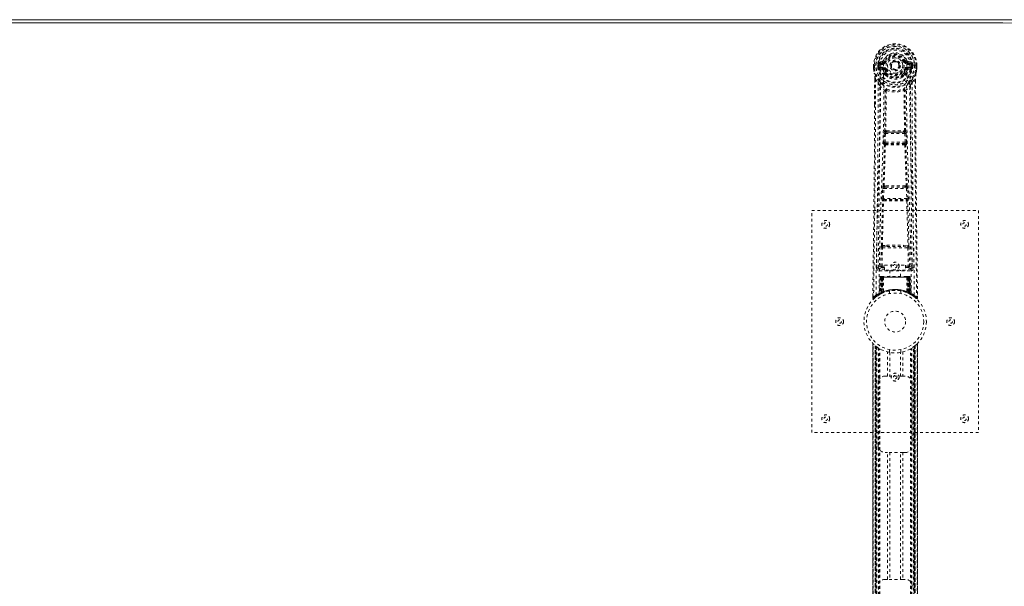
# Model space of a CAD drawing. Header units: inches. Extents: x 18.3 to 113.8, y 45.7 to 81.4.
# Tile 4 of 4: x 60.5 to 96, y 61 to 81.4. Entities that reach past the tile are written whole.
import ezdxf

# ---------------------------------------------------------------- set-up
doc = ezdxf.new("R2010")
doc.units = ezdxf.units.IN
doc.header["$MEASUREMENT"] = 0
doc.linetypes.add('SLD-Dashed', pattern=[0.075, 0.05, -0.025])
doc.linetypes.add('SLD-Solid', pattern=[0])

msp = doc.modelspace()

# ---------------------------------------------------------------- linework, layer by layer
at = {"color": 7, "linetype": 'SLD-Solid', "lineweight": 15}
for p, q in [((36.196, 81.42), (95.946, 81.42)), ((95.946, 81.302), (36.196, 81.302)), ((36.196, 81.302), (95.946, 81.302))]:
    msp.add_line(p, q, dxfattribs=at)
at = {"color": 7, "linetype": 'SLD-Dashed', "lineweight": 0}
for p, q in [((91.614, 79.92), (91.495, 79.896)), ((91.525, 79.86), (91.642, 79.88)), ((91.525, 79.86), (91.525, 79.83)), ((91.642, 79.86), (91.525, 79.86)), ((91.642, 79.83), (91.525, 79.83)), ((91.642, 79.88), (91.642, 79.86)), ((91.642, 79.83), (91.642, 79.86)), ((91.702, 79.924), (91.647, 79.947)), ((91.647, 79.813), (91.647, 79.816)), ((91.702, 79.924), (91.724, 79.914)), ((92.417, 79.914), (92.439, 79.924)), ((92.439, 79.924), (92.443, 79.916)), ((92.494, 79.816), (92.494, 79.813)), ((92.499, 79.88), (92.616, 79.86)), ((92.499, 79.88), (92.499, 79.86)), ((92.616, 79.86), (92.499, 79.86)), ((92.499, 79.83), (92.499, 79.86)), ((92.616, 79.83), (92.499, 79.83)), ((92.646, 79.896), (92.527, 79.92)), ((92.616, 79.83), (92.616, 79.86)), ((91.291, 79.779), (91.291, 79.662)), ((91.295, 79.779), (91.291, 79.779)), ((91.291, 79.662), (91.291, 79.658)), ((91.292, 79.779), (91.292, 79.662)), ((91.348, 79.778), (91.295, 79.779)), ((91.321, 79.776), (91.321, 79.662)), ((91.371, 79.778), (91.348, 79.778)), ((91.529, 79.778), (91.371, 79.778)), ((91.442, 79.705), (91.442, 79.776)), ((91.442, 79.705), (91.472, 79.706)), ((91.442, 79.705), (91.442, 79.705)), ((91.477, 79.776), (91.472, 79.776)), ((91.472, 79.776), (91.472, 79.706)), ((91.472, 79.706), (91.477, 79.687)), ((91.477, 79.697), (91.477, 79.776)), ((91.477, 79.687), (91.477, 79.697)), ((91.484, 79.66), (91.487, 79.656)), ((91.487, 79.656), (91.488, 79.655)), ((91.487, 79.656), (91.488, 79.656)), ((91.498, 79.645), (91.488, 79.656)), ((91.498, 79.645), (91.612, 79.624)), ((91.512, 79.708), (91.512, 79.678)), ((91.512, 79.708), (91.642, 79.708)), ((91.642, 79.653), (91.512, 79.678)), ((91.512, 79.678), (91.642, 79.678)), ((91.642, 79.708), (91.642, 79.678)), ((91.642, 79.653), (91.642, 79.678)), ((91.724, 79.623), (91.697, 79.612)), ((91.702, 79.463), (91.702, 79.481)), ((91.726, 79.487), (91.726, 79.468)), ((92.415, 79.468), (92.416, 79.487)), ((92.444, 79.612), (92.417, 79.623)), ((92.439, 79.463), (92.439, 79.481)), ((92.499, 79.708), (92.499, 79.678)), ((92.499, 79.708), (92.629, 79.708)), ((92.629, 79.678), (92.499, 79.653)), ((92.499, 79.653), (92.499, 79.678)), ((92.499, 79.678), (92.629, 79.678)), ((92.529, 79.624), (92.643, 79.645)), ((92.77, 79.778), (92.612, 79.778)), ((92.629, 79.678), (92.629, 79.708)), ((92.654, 79.656), (92.643, 79.645)), ((92.643, 79.645), (92.643, 79.645)), ((92.643, 79.645), (92.643, 79.645)), ((92.654, 79.656), (92.658, 79.66)), ((92.664, 79.776), (92.669, 79.776)), ((92.664, 79.697), (92.664, 79.776)), ((92.669, 79.706), (92.664, 79.687)), ((92.664, 79.687), (92.664, 79.697)), ((92.669, 79.706), (92.669, 79.776)), ((92.699, 79.776), (92.699, 79.705)), ((92.699, 79.776), (92.699, 79.776)), ((92.699, 79.705), (92.699, 79.705)), ((92.793, 79.778), (92.77, 79.778)), ((92.846, 79.779), (92.793, 79.778)), ((92.821, 79.662), (92.821, 79.776)), ((92.85, 79.779), (92.846, 79.779)), ((92.849, 79.662), (92.849, 79.779)), ((92.85, 79.779), (92.85, 79.662)), ((92.85, 79.658), (92.85, 79.662)), ((91.333, 79.278), (91.33, 78.353)), ((91.334, 78.353), (91.334, 79.277)), ((91.363, 79.276), (91.459, 79.161)), ((91.722, 79.417), (91.71, 79.434)), ((92.431, 79.434), (92.42, 79.417)), ((92.682, 79.161), (92.778, 79.276)), ((92.807, 79.223), (92.807, 79.277)), ((92.808, 79.278), (92.808, 79.224)), ((91.743, 78.858), (91.743, 78.858)), ((92.398, 78.858), (92.398, 78.858)), ((91.66, 77.005), (91.677, 77.322)), ((91.705, 77.003), (91.721, 77.32)), ((91.721, 77.32), (92.42, 77.32)), ((91.771, 77.419), (91.731, 77.418)), ((91.74, 77.365), (91.779, 77.365)), ((92.362, 77.365), (91.779, 77.365)), ((92.362, 77.365), (92.401, 77.365)), ((92.41, 77.418), (92.37, 77.419)), ((92.42, 77.32), (92.436, 77.003)), ((92.481, 77.005), (92.464, 77.322)), ((92.436, 77.003), (91.705, 77.003)), ((91.684, 76.911), (91.67, 76.915)), ((91.728, 76.953), (91.714, 76.958)), ((91.714, 76.958), (92.427, 76.958)), ((92.427, 76.958), (92.413, 76.953)), ((92.457, 76.911), (92.472, 76.915)), ((91.605, 74.987), (91.622, 75.34)), ((91.65, 74.985), (91.667, 75.338)), ((91.667, 75.338), (92.474, 75.338)), ((91.705, 75.434), (91.672, 75.434)), ((91.714, 75.383), (91.682, 75.382)), ((92.427, 75.383), (91.714, 75.383)), ((92.427, 75.383), (92.459, 75.382)), ((92.469, 75.433), (92.436, 75.434)), ((92.474, 75.338), (92.491, 74.985)), ((92.536, 74.987), (92.519, 75.34)), ((91.612, 74.897), (91.62, 74.894)), ((92.491, 74.985), (91.65, 74.985)), ((91.664, 74.937), (91.656, 74.94)), ((91.656, 74.94), (92.485, 74.94)), ((92.485, 74.94), (92.477, 74.937)), ((92.521, 74.894), (92.529, 74.897)), ((89.071, 66.545), (89.071, 74.545)), ((89.071, 74.545), (95.071, 74.545)), ((95.071, 74.545), (95.071, 66.545)), ((91.552, 72.542), (91.567, 73.204)), ((91.597, 72.541), (91.612, 73.202)), ((91.609, 73.288), (91.766, 73.294)), ((91.612, 73.202), (92.529, 73.202)), ((91.62, 73.243), (91.773, 73.245)), ((91.773, 73.245), (92.368, 73.245)), ((92.368, 73.245), (92.521, 73.243)), ((92.375, 73.294), (92.532, 73.288)), ((92.529, 73.202), (92.545, 72.541)), ((92.589, 72.542), (92.574, 73.204)), ((91.462, 72.775), (91.458, 72.488)), ((92.683, 72.488), (92.679, 72.775)), ((91.458, 72.485), (91.459, 72.477)), ((91.503, 72.439), (91.503, 72.379)), ((91.691, 72.439), (91.503, 72.439)), ((91.503, 72.379), (92.638, 72.379)), ((91.597, 72.496), (91.597, 72.541)), ((91.597, 72.541), (91.691, 72.541)), ((91.597, 72.496), (91.691, 72.496)), ((91.691, 72.572), (92.441, 72.572)), ((91.691, 72.392), (91.691, 72.572)), ((92.441, 72.392), (91.691, 72.392)), ((91.876, 72.392), (91.876, 72.17)), ((92.266, 72.17), (92.266, 72.392)), ((92.441, 72.572), (92.441, 72.392)), ((92.441, 72.541), (92.545, 72.541)), ((92.441, 72.496), (92.545, 72.496)), ((92.638, 72.439), (92.441, 72.439)), ((92.545, 72.496), (92.545, 72.541)), ((92.638, 72.379), (92.638, 72.439)), ((92.682, 72.477), (92.683, 72.485)), ((91.525, 72.141), (91.504, 71.536)), ((91.538, 72.141), (91.517, 71.544)), ((91.538, 72.141), (91.525, 72.141)), ((91.559, 72.145), (91.536, 71.551)), ((91.556, 72.141), (91.536, 71.554)), ((91.624, 72.141), (91.556, 72.141)), ((91.564, 72.141), (91.563, 71.584)), ((91.572, 72.17), (91.564, 72.17)), ((91.571, 72.141), (91.564, 72.141)), ((91.578, 72.17), (91.568, 72.17)), ((91.571, 72.141), (92.57, 72.141)), ((91.571, 71.588), (91.571, 72.141)), ((91.577, 71.591), (91.577, 72.141)), ((91.577, 72.141), (91.584, 72.141)), ((91.584, 72.17), (91.578, 72.17)), ((91.584, 72.141), (91.584, 71.594)), ((92.557, 72.141), (91.584, 72.141)), ((91.64, 72.17), (91.586, 72.17)), ((91.596, 72.141), (91.595, 71.599)), ((91.602, 72.17), (91.596, 72.17)), ((91.602, 72.141), (91.596, 72.141)), ((91.602, 72.17), (91.64, 72.17)), ((91.602, 72.141), (92.539, 72.141)), ((91.602, 71.602), (91.602, 72.141)), ((91.604, 71.59), (91.624, 72.141)), ((91.624, 72.141), (91.605, 71.59)), ((91.655, 72.141), (91.624, 72.141)), ((91.624, 72.141), (91.624, 72.141)), ((91.655, 72.141), (91.65, 71.619)), ((91.662, 72.17), (91.654, 72.17)), ((92.487, 72.141), (91.655, 72.141)), ((92.479, 72.17), (91.662, 72.17)), ((92.487, 72.17), (92.479, 72.17)), ((92.487, 72.141), (92.491, 71.619)), ((92.517, 72.141), (92.487, 72.141)), ((92.555, 72.17), (92.501, 72.17)), ((92.501, 72.17), (92.539, 72.17)), ((92.536, 71.59), (92.517, 72.141)), ((92.517, 72.141), (92.518, 72.141)), ((92.518, 72.141), (92.537, 71.59)), ((92.585, 72.141), (92.518, 72.141)), ((92.545, 72.17), (92.539, 72.17)), ((92.545, 72.141), (92.539, 72.141)), ((92.539, 72.141), (92.539, 71.602)), ((92.546, 71.599), (92.545, 72.141)), ((92.563, 72.17), (92.557, 72.17)), ((92.557, 71.594), (92.557, 72.141)), ((92.557, 72.141), (92.564, 72.141)), ((92.573, 72.17), (92.563, 72.17)), ((92.564, 72.141), (92.564, 71.591)), ((92.577, 72.17), (92.57, 72.17)), ((92.577, 72.141), (92.57, 72.141)), ((92.57, 72.141), (92.57, 71.588)), ((92.578, 71.584), (92.577, 72.141)), ((92.605, 71.551), (92.582, 72.145)), ((92.585, 72.141), (92.605, 71.554)), ((92.603, 72.141), (92.624, 71.544)), ((92.616, 72.141), (92.603, 72.141)), ((92.616, 72.141), (92.638, 71.536)), ((91.871, 71.652), (91.871, 71.556)), ((92.271, 71.556), (92.271, 71.652)), ((91.265, 71.471), (91.264, 71.404)), ((91.265, 71.471), (91.264, 71.404)), ((91.264, 71.404), (91.294, 71.403)), ((91.266, 71.467), (91.266, 71.404)), ((91.313, 71.382), (91.355, 71.416)), ((91.489, 71.511), (91.502, 71.519)), ((91.504, 71.536), (91.517, 71.544)), ((91.521, 71.529), (91.587, 71.564)), ((91.536, 71.554), (91.604, 71.59)), ((91.563, 71.584), (91.571, 71.588)), ((91.576, 71.558), (91.563, 71.584)), ((91.576, 71.558), (91.567, 71.554)), ((91.583, 71.562), (91.571, 71.588)), ((91.583, 71.562), (91.576, 71.558)), ((91.584, 71.594), (91.577, 71.591)), ((91.589, 71.564), (91.577, 71.591)), ((91.581, 71.56), (91.589, 71.564)), ((91.596, 71.568), (91.584, 71.594)), ((91.587, 71.564), (91.588, 71.564)), ((91.588, 71.564), (91.596, 71.567)), ((91.595, 71.599), (91.602, 71.602)), ((91.607, 71.573), (91.595, 71.599)), ((91.614, 71.576), (91.602, 71.602)), ((91.605, 71.59), (91.604, 71.59)), ((91.614, 71.576), (91.607, 71.573)), ((92.539, 71.602), (92.528, 71.576)), ((92.534, 71.573), (92.528, 71.576)), ((92.546, 71.599), (92.534, 71.573)), ((92.537, 71.59), (92.536, 71.59)), ((92.537, 71.59), (92.605, 71.554)), ((92.539, 71.602), (92.546, 71.599)), ((92.557, 71.594), (92.545, 71.568)), ((92.564, 71.591), (92.552, 71.564)), ((92.553, 71.564), (92.554, 71.564)), ((92.554, 71.564), (92.569, 71.556)), ((92.564, 71.591), (92.557, 71.594)), ((92.57, 71.588), (92.558, 71.562)), ((92.565, 71.558), (92.558, 71.562)), ((92.578, 71.584), (92.565, 71.558)), ((92.592, 71.545), (92.565, 71.558)), ((92.57, 71.588), (92.578, 71.584)), ((92.586, 71.547), (92.621, 71.529)), ((92.624, 71.544), (92.638, 71.536)), ((92.633, 71.523), (92.646, 71.515)), ((92.639, 71.519), (92.652, 71.511)), ((92.786, 71.416), (92.828, 71.382)), ((92.847, 71.403), (92.827, 71.381)), ((92.877, 71.404), (92.876, 71.471)), ((91.265, 69.758), (91.265, 57.331)), ((91.266, 69.76), (91.266, 57.33)), ((91.266, 57.331), (91.266, 69.759)), ((91.278, 57.343), (91.278, 69.747)), ((91.356, 57.413), (91.356, 69.676)), ((91.356, 69.676), (91.356, 57.413)), ((91.36, 69.673), (91.36, 57.417)), ((91.364, 57.421), (91.364, 69.669)), ((91.364, 69.669), (91.364, 57.421)), ((91.37, 69.665), (91.37, 57.425)), ((91.379, 57.432), (91.379, 69.657)), ((91.38, 57.433), (91.38, 69.657)), ((91.382, 69.655), (91.382, 57.435)), ((91.384, 69.654), (91.384, 57.436)), ((91.415, 69.631), (91.415, 57.459)), ((91.472, 57.498), (91.472, 69.592)), ((91.498, 57.513), (91.498, 69.577)), ((91.515, 57.523), (91.515, 69.566)), ((91.871, 69.534), (91.871, 69.437)), ((92.271, 69.437), (92.271, 69.534)), ((92.626, 57.523), (92.626, 69.566)), ((92.644, 57.513), (92.644, 69.577)), ((92.669, 57.498), (92.669, 69.592)), ((92.735, 57.453), (92.735, 69.637)), ((92.757, 57.436), (92.757, 69.654)), ((92.759, 57.435), (92.759, 69.655)), ((92.761, 69.657), (92.761, 57.433)), ((92.765, 69.66), (92.765, 57.43)), ((92.777, 69.669), (92.777, 57.421)), ((92.777, 57.421), (92.777, 69.669)), ((92.78, 57.418), (92.78, 69.671)), ((92.781, 57.417), (92.781, 69.673)), ((92.786, 69.676), (92.786, 57.413)), ((92.786, 57.413), (92.786, 69.676)), ((92.864, 69.747), (92.864, 57.343)), ((92.876, 57.329), (92.876, 69.76)), ((92.876, 69.759), (92.876, 57.331)), ((92.876, 57.331), (92.876, 69.758)), ((91.789, 68.58), (91.789, 69.456)), ((91.873, 69.437), (91.873, 68.58)), ((92.268, 68.58), (92.268, 69.437)), ((92.352, 69.456), (92.352, 68.58)), ((91.706, 68.58), (91.789, 68.58)), ((92.352, 68.58), (91.789, 68.58)), ((92.352, 68.58), (92.436, 68.58)), ((91.456, 66.08), (91.456, 68.33)), ((92.686, 68.33), (92.686, 66.08)), ((95.071, 66.545), (89.071, 66.545)), ((91.789, 65.83), (91.706, 65.83)), ((91.789, 61.26), (91.789, 65.83)), ((92.352, 65.83), (91.789, 65.83)), ((91.873, 65.83), (91.873, 61.26)), ((92.268, 61.26), (92.268, 65.83)), ((92.352, 65.83), (92.352, 61.26)), ((92.436, 65.83), (92.352, 65.83)), ((91.706, 61.26), (91.789, 61.26)), ((92.352, 61.26), (91.789, 61.26)), ((92.352, 61.26), (92.436, 61.26))]:
    msp.add_line(p, q, dxfattribs=at)
at = {"color": 7, "linetype": 'SLD-Dashed', "lineweight": 0, "flags": 128}
for points in [[(91.647, 79.816), (91.653, 79.892), (91.676, 79.967), (91.715, 80.035), (91.769, 80.095), (91.834, 80.144), (91.908, 80.18), (91.988, 80.202), (92.071, 80.209), (92.153, 80.202), (92.233, 80.18), (92.307, 80.144), (92.372, 80.095), (92.426, 80.035), (92.465, 79.967), (92.488, 79.892), (92.494, 79.816)], [(91.525, 79.83), (91.502, 79.834), (91.482, 79.847)], [(91.492, 71.553), (91.501, 72.598), (91.522, 73.64), (91.554, 74.68), (91.591, 75.715), (91.627, 76.747), (91.654, 77.773), (91.662, 78.795), (91.647, 79.813)], [(91.642, 79.88), (91.679, 79.895), (91.692, 79.908)], [(91.692, 79.908), (91.698, 79.916), (91.702, 79.924)], [(91.752, 79.903), (91.746, 79.905), (91.741, 79.907), (91.736, 79.909), (91.732, 79.911), (91.729, 79.912), (91.726, 79.913), (91.725, 79.914), (91.724, 79.914)], [(92.39, 79.903), (92.395, 79.905), (92.4, 79.907), (92.405, 79.909), (92.409, 79.911), (92.412, 79.912), (92.415, 79.913), (92.417, 79.914), (92.417, 79.914)], [(92.649, 71.553), (92.641, 72.598), (92.619, 73.641), (92.588, 74.68), (92.55, 75.716), (92.514, 76.747), (92.488, 77.774), (92.48, 78.796), (92.494, 79.813)], [(92.659, 79.847), (92.639, 79.834), (92.616, 79.83)], [(91.291, 79.779), (91.291, 79.778), (91.292, 79.778), (91.292, 79.778)], [(91.291, 79.662), (91.304, 79.565), (91.32, 79.489)], [(91.291, 79.658), (91.292, 79.658), (91.294, 79.658), (91.297, 79.659), (91.301, 79.659), (91.305, 79.66), (91.31, 79.661), (91.315, 79.661), (91.321, 79.662)], [(91.292, 79.662), (91.292, 79.662), (91.291, 79.662), (91.291, 79.662)], [(91.291, 79.658), (91.303, 79.568), (91.322, 79.478)], [(91.321, 79.662), (91.314, 79.662), (91.308, 79.662), (91.303, 79.662), (91.298, 79.662), (91.294, 79.662), (91.292, 79.662)], [(91.32, 79.489), (91.32, 79.483), (91.322, 79.478)], [(91.501, 79.2), (91.401, 79.324), (91.322, 79.478)], [(91.383, 71.497), (91.39, 72.544), (91.41, 73.589), (91.439, 74.631), (91.474, 75.669), (91.508, 76.703), (91.534, 77.733), (91.542, 78.758), (91.53, 79.778)], [(91.472, 79.706), (91.472, 79.706), (91.472, 79.706)], [(91.477, 79.697), (91.494, 79.705), (91.512, 79.708)], [(91.64, 79.601), (91.626, 79.618), (91.612, 79.624)], [(91.702, 79.481), (91.67, 79.534), (91.64, 79.601)], [(91.697, 79.612), (91.724, 79.549), (91.754, 79.499)], [(91.752, 79.635), (91.746, 79.633), (91.741, 79.631), (91.736, 79.629), (91.732, 79.627), (91.729, 79.625), (91.726, 79.624), (91.725, 79.624), (91.724, 79.623)], [(92.387, 79.499), (92.417, 79.549), (92.444, 79.612)], [(92.39, 79.635), (92.395, 79.633), (92.4, 79.631), (92.405, 79.629), (92.409, 79.627), (92.412, 79.625), (92.415, 79.624), (92.417, 79.624), (92.417, 79.623)], [(92.439, 79.481), (92.472, 79.534), (92.501, 79.601)], [(92.501, 79.601), (92.515, 79.618), (92.529, 79.624)], [(92.758, 71.497), (92.751, 72.544), (92.732, 73.589), (92.702, 74.631), (92.667, 75.669), (92.633, 76.703), (92.608, 77.733), (92.599, 78.758), (92.612, 79.778)], [(92.629, 79.708), (92.648, 79.705), (92.664, 79.697)], [(92.64, 79.2), (92.741, 79.324), (92.82, 79.478)], [(92.669, 79.776), (92.673, 79.776), (92.68, 79.776), (92.689, 79.776), (92.699, 79.776)], [(92.699, 79.705), (92.689, 79.705), (92.68, 79.706), (92.673, 79.706), (92.669, 79.706)], [(92.669, 79.706), (92.669, 79.706), (92.669, 79.706)], [(92.82, 79.478), (92.837, 79.558), (92.85, 79.658)], [(92.82, 79.478), (92.821, 79.483), (92.821, 79.489)], [(92.85, 79.662), (92.837, 79.565), (92.821, 79.489)], [(92.85, 79.658), (92.849, 79.658), (92.847, 79.658), (92.844, 79.659), (92.841, 79.659), (92.836, 79.66), (92.831, 79.661), (92.826, 79.661), (92.821, 79.662)], [(92.849, 79.662), (92.847, 79.662), (92.843, 79.662), (92.839, 79.662), (92.833, 79.662), (92.827, 79.662), (92.821, 79.662)], [(92.849, 79.778), (92.849, 79.778), (92.85, 79.778), (92.85, 79.779)], [(92.85, 79.662), (92.851, 79.662), (92.849, 79.662), (92.849, 79.662)], [(91.363, 79.276), (91.361, 77.81), (91.352, 76.338), (91.338, 74.891), (91.335, 74.67), (91.333, 74.44), (91.33, 74.237), (91.328, 74.038), (91.325, 73.823), (91.323, 73.673), (91.321, 73.516), (91.319, 73.359), (91.318, 73.242), (91.316, 73.102), (91.314, 72.94), (91.309, 72.608), (91.307, 72.403), (91.304, 72.149), (91.3, 71.887), (91.297, 71.639), (91.294, 71.403)], [(91.333, 79.278), (91.333, 79.277), (91.334, 79.277), (91.336, 79.277), (91.34, 79.276), (91.345, 79.276), (91.351, 79.276), (91.357, 79.276), (91.363, 79.276)], [(91.459, 79.161), (91.459, 78.64), (91.457, 78.107), (91.454, 77.562), (91.451, 77.047), (91.447, 76.517), (91.441, 75.965), (91.436, 75.476), (91.433, 75.219), (91.43, 74.946), (91.426, 74.657), (91.422, 74.353), (91.419, 74.078), (91.416, 73.837), (91.413, 73.646), (91.41, 73.431), (91.407, 73.19), (91.404, 72.965), (91.402, 72.772), (91.4, 72.612), (91.398, 72.485)], [(91.596, 79.111), (91.606, 79.103), (91.611, 79.096)], [(91.722, 79.417), (91.796, 79.359), (91.853, 79.329)], [(92.288, 79.329), (92.345, 79.359), (92.42, 79.417)], [(92.53, 79.096), (92.535, 79.102), (92.545, 79.111)], [(92.743, 72.485), (92.742, 72.621), (92.739, 72.793), (92.737, 73.002), (92.733, 73.247), (92.73, 73.496), (92.727, 73.716), (92.725, 73.869), (92.723, 74.007), (92.722, 74.129), (92.72, 74.284), (92.718, 74.447), (92.716, 74.603), (92.706, 75.417), (92.697, 76.235), (92.689, 77.208), (92.684, 78.197), (92.682, 79.161)], [(92.778, 79.276), (92.784, 79.276), (92.79, 79.276), (92.796, 79.276), (92.801, 79.276), (92.805, 79.277), (92.807, 79.277), (92.808, 79.277), (92.808, 79.278)], [(92.778, 79.276), (92.78, 77.812), (92.789, 76.338), (92.803, 74.891), (92.806, 74.644), (92.809, 74.386), (92.812, 74.17), (92.815, 73.941), (92.818, 73.691), (92.821, 73.42), (92.824, 73.202), (92.827, 72.939), (92.832, 72.616), (92.834, 72.405), (92.838, 72.147), (92.841, 71.885), (92.844, 71.637), (92.847, 71.403)], [(92.808, 79.224), (92.816, 76.654), (92.844, 74.029), (92.877, 71.404)], [(91.518, 79.047), (91.605, 78.947), (91.705, 78.859)], [(91.696, 77.412), (91.706, 78.132), (91.707, 78.851)], [(91.753, 78.869), (91.748, 78.878), (91.741, 78.884), (91.733, 78.888), (91.725, 78.888), (91.718, 78.884), (91.711, 78.878), (91.707, 78.869), (91.705, 78.859)], [(91.743, 78.858), (91.742, 78.139), (91.731, 77.418)], [(92.436, 78.859), (92.434, 78.869), (92.43, 78.878), (92.423, 78.884), (92.416, 78.888), (92.408, 78.888), (92.4, 78.884), (92.393, 78.878), (92.388, 78.869)], [(92.41, 77.418), (92.399, 78.139), (92.398, 78.858)], [(92.446, 77.412), (92.435, 78.132), (92.434, 78.851)], [(92.436, 78.859), (92.537, 78.947), (92.623, 79.047)], [(91.33, 78.353), (91.325, 76.654), (91.298, 74.029), (91.265, 71.471)], [(91.677, 77.322), (91.682, 77.322), (91.692, 77.322), (91.706, 77.321), (91.721, 77.32)], [(91.74, 77.365), (91.739, 77.364), (91.737, 77.363), (91.734, 77.36), (91.728, 77.35), (91.724, 77.336), (91.721, 77.32)], [(91.771, 77.419), (92.071, 77.42), (92.37, 77.419)], [(91.779, 77.365), (92.071, 77.366), (92.362, 77.365)], [(92.42, 77.32), (92.435, 77.321), (92.449, 77.322), (92.459, 77.322), (92.464, 77.322)], [(91.66, 77.005), (91.665, 77.005), (91.676, 77.004), (91.69, 77.003), (91.705, 77.003)], [(91.714, 76.958), (91.709, 76.962), (91.706, 76.971), (91.705, 76.978), (91.704, 76.986), (91.704, 76.994), (91.705, 77.003)], [(92.436, 77.003), (92.437, 76.994), (92.437, 76.986), (92.437, 76.978), (92.436, 76.971), (92.432, 76.962), (92.427, 76.958)], [(92.436, 77.003), (92.451, 77.003), (92.465, 77.004), (92.476, 77.005), (92.481, 77.005)], [(91.638, 75.429), (91.662, 76.171), (91.684, 76.911)], [(91.672, 75.434), (91.697, 76.176), (91.719, 76.916)], [(92.422, 76.916), (92.444, 76.176), (92.469, 75.433)], [(92.504, 75.429), (92.479, 76.171), (92.457, 76.911)], [(91.622, 75.34), (91.625, 75.372), (91.625, 75.374)], [(91.622, 75.34), (91.627, 75.34), (91.637, 75.339), (91.652, 75.338), (91.667, 75.338)], [(92.474, 75.338), (92.489, 75.338), (92.504, 75.339), (92.514, 75.34), (92.519, 75.34)], [(92.519, 75.34), (92.516, 75.372), (92.516, 75.374)], [(91.576, 73.285), (91.596, 74.091), (91.62, 74.894)], [(91.605, 74.987), (91.61, 74.987), (91.62, 74.986), (91.635, 74.986), (91.65, 74.985)], [(91.609, 73.288), (91.629, 74.094), (91.654, 74.898)], [(92.487, 74.898), (92.512, 74.094), (92.532, 73.288)], [(92.491, 74.985), (92.506, 74.986), (92.521, 74.986), (92.531, 74.987), (92.536, 74.987)], [(92.565, 73.285), (92.546, 74.091), (92.521, 74.894)], [(91.567, 73.204), (91.572, 73.203), (91.582, 73.203), (91.597, 73.203), (91.612, 73.202)], [(91.766, 73.294), (92.071, 73.294), (92.375, 73.294)], [(91.773, 73.245), (92.071, 73.245), (92.368, 73.245)], [(92.529, 73.202), (92.544, 73.203), (92.559, 73.203), (92.569, 73.203), (92.574, 73.204)], [(91.552, 72.542), (91.482, 72.514), (91.458, 72.485)], [(91.503, 72.439), (91.527, 72.468), (91.597, 72.496)], [(91.552, 72.542), (91.557, 72.542), (91.567, 72.542), (91.581, 72.542), (91.597, 72.541)], [(92.545, 72.541), (92.561, 72.542), (92.575, 72.542), (92.585, 72.542), (92.589, 72.542)], [(92.545, 72.496), (92.614, 72.468), (92.638, 72.439)], [(92.683, 72.485), (92.659, 72.514), (92.589, 72.542)], [(91.525, 72.141), (91.528, 72.141), (91.536, 72.141), (91.549, 72.141), (91.564, 72.141)], [(91.577, 72.141), (91.563, 72.141), (91.55, 72.141), (91.542, 72.141), (91.538, 72.141)], [(91.556, 72.141), (91.557, 72.141), (91.559, 72.141), (91.562, 72.141), (91.567, 72.141), (91.573, 72.141), (91.58, 72.141), (91.588, 72.141), (91.596, 72.141)], [(92.545, 72.141), (92.553, 72.141), (92.561, 72.141), (92.568, 72.141), (92.574, 72.141), (92.579, 72.141), (92.583, 72.141), (92.585, 72.141), (92.585, 72.141)], [(92.555, 72.17), (92.555, 72.17), (92.553, 72.17)], [(92.603, 72.141), (92.6, 72.141), (92.591, 72.141), (92.579, 72.141), (92.564, 72.141)], [(92.577, 72.141), (92.592, 72.141), (92.605, 72.141), (92.614, 72.141), (92.616, 72.141)], [(92.585, 72.141), (92.584, 72.148), (92.583, 72.15)], [(91.267, 71.404), (91.269, 71.396), (91.272, 71.388), (91.277, 71.382), (91.284, 71.377), (91.291, 71.374), (91.298, 71.374), (91.306, 71.376), (91.312, 71.38)], [(91.314, 71.381), (91.347, 71.409), (91.355, 71.416)], [(91.431, 71.473), (91.48, 71.505), (91.525, 71.531)], [(92.607, 71.547), (92.606, 71.552), (92.606, 71.554)], [(92.622, 71.528), (92.661, 71.505), (92.71, 71.473)], [(92.644, 71.518), (92.637, 71.529), (92.633, 71.543)], [(92.829, 71.384), (92.836, 71.38), (92.844, 71.377), (92.852, 71.377), (92.86, 71.378), (92.867, 71.382), (92.872, 71.387), (92.876, 71.394), (92.877, 71.401)], [(92.877, 71.404), (92.877, 71.404), (92.875, 71.404), (92.868, 71.403), (92.859, 71.403), (92.853, 71.404), (92.847, 71.403)], [(91.383, 69.655), (91.373, 69.662), (91.37, 69.665)]]:
    msp.add_lwpolyline(points, dxfattribs=at)
at = {"color": 7, "linetype": 'SLD-Dashed', "lineweight": 0}
for centre, radius in [((92.071, 79.769), 0.7), ((92.071, 79.769), 0.69), ((92.071, 79.769), 0.623), ((92.071, 79.769), 0.32), ((92.071, 79.769), 0.275), ((92.071, 79.769), 0.188), ((92.071, 79.769), 0.157), ((92.071, 79.769), 0.142), ((92.071, 79.769), 0.139), ((92.071, 79.769), 0.138), ((89.571, 74.045), 0.141), ((94.571, 74.045), 0.141), ((89.571, 74.045), 0.0625), ((94.571, 74.045), 0.0625), ((92.071, 72.545), 0.141), ((92.071, 72.545), 0.0625), ((92.071, 70.545), 1.125), ((92.071, 70.545), 1.03), ((90.071, 70.545), 0.141), ((90.071, 70.545), 0.0625), ((92.071, 70.545), 0.376), ((94.071, 70.545), 0.14), ((94.071, 70.545), 0.0625), ((92.071, 68.545), 0.141), ((92.071, 68.545), 0.0625), ((89.571, 67.045), 0.141), ((89.571, 67.045), 0.0625), ((94.571, 67.045), 0.141), ((94.571, 67.045), 0.0625)]:
    msp.add_circle(centre, radius, dxfattribs=at)
at = {"color": 7, "linetype": 'SLD-Solid', "lineweight": 15}
for radius in [17.875, 17.757, 17.757]:
    msp.add_arc((95.946, 63.545), radius, 270, 90, dxfattribs=at)
at = {"color": 7, "linetype": 'SLD-Dashed', "lineweight": 0}
for centre, radius, start, end in [((92.071, 79.769), 0.78, 0.7166, 179.2834), ((92.071, 79.769), 0.78, 0, 179.3038), ((92.071, 79.769), 0.75, 0.5684, 179.4316), ((92.071, 79.769), 0.629, 0.6528, 179.3472), ((92.071, 79.769), 0.599, 0.6527, 179.3473), ((92.071, 79.784), 0.541, 359.3503, 180.6497), ((92.071, 79.769), 0.459, 22.774, 157.226), ((92.071, 79.769), 0.4, 22.774, 157.226), ((92.071, 79.769), 0.593, 172.3909, 179.3289), ((91.687, 79.82), 0.206, 158.3448, 172.3389), ((91.524, 79.89), 0.0299, 167.894, 271.9501), ((91.649, 79.591), 0.221, 90.3095, 122.5189), ((91.643, 79.91), 0.0301, 162.3556, 268.5713), ((91.605, 79.964), 0.0453, 281.2441, 337.5765), ((91.642, 79.949), 0.089, 270, 337.226), ((91.642, 79.949), 0.119, 270.0006, 337.225), ((92.071, 79.769), 0.376, 22.774, 157.226), ((92.071, 79.769), 0.346, 22.7738, 157.2262), ((92.071, 79.769), 0.275, 90.0001, 269.9999), ((92.071, 79.769), 0.275, 270.0001, 89.9999), ((92.499, 79.949), 0.119, 202.7743, 269.999), ((92.499, 79.949), 0.089, 202.774, 270), ((93.037, 78.576), 1.474, 111.6203, 113.9262), ((92.505, 79.952), 0.0715, 209.6358, 265.2015), ((92.536, 79.964), 0.0454, 202.4878, 258.6917), ((92.488, 79.581), 0.233, 58.0388, 88.5928), ((92.499, 79.91), 0.0301, 271.4243, 17.6488), ((92.617, 79.89), 0.0299, 268.0458, 12.1101), ((92.455, 79.82), 0.206, 7.6538, 21.6619), ((92.071, 79.769), 0.593, 0.6711, 7.6091), ((91.321, 79.662), 0.03, 180.0028, 185.051), ((92.071, 79.769), 0.787, 188.0937, 351.9063), ((91.339, 80.3), 0.524, 264.9411, 268.044), ((90.147, 79.307), 1.187, 358.5706, 8.7912), ((92.071, 79.769), 0.758, 188.0937, 351.9063), ((87.849, 78.66), 3.568, 9.9429, 13.2522), ((91.469, 80.824), 1.048, 268.5368, 270.1565), ((92.071, 79.769), 0.632, 185.8274, 354.1726), ((92.071, 79.769), 0.602, 186.0327, 353.9673), ((91.563, 79.694), 0.0865, 184.5774, 202.6775), ((91.511, 79.647), 0.0306, 89.0799, 154.5657), ((91.94, 79.865), 0.499, 204.89, 243.9922), ((91.879, 79.866), 0.441, 210.2265, 246.4275), ((91.642, 79.623), 0.0299, 91.0979, 178.7807), ((91.67, 79.596), 0.031, 31.5723, 169.9013), ((91.642, 79.589), 0.119, 22.7745, 89.9999), ((91.642, 79.589), 0.089, 22.774, 90), ((91.636, 79.588), 0.0649, 21.3176, 85.0783), ((91.732, 79.478), 0.0305, 44.5494, 174.2817), ((91.724, 79.441), 0.0459, 88.3018, 118.8646), ((91.725, 79.422), 0.0459, 88.2903, 118.8143), ((91.747, 79.459), 0.0448, 175.0785, 213.9448), ((91.761, 79.413), 0.0396, 127.1221, 174.8295), ((92.071, 79.769), 0.376, 202.774, 337.226), ((91.753, 79.465), 0.0347, 87.2679, 140.6014), ((92.071, 79.781), 0.453, 220.4514, 319.5486), ((91.759, 79.469), 0.033, 181.8835, 228.3738), ((92.071, 79.809), 0.494, 227.4887, 312.5113), ((92.071, 79.769), 0.346, 202.7741, 337.2259), ((92.071, 79.762), 0.411, 219.7065, 320.2935), ((92.409, 79.478), 0.0305, 5.7216, 135.4472), ((92.389, 79.465), 0.0347, 39.3931, 92.7375), ((92.499, 79.589), 0.119, 90.0005, 157.2262), ((92.382, 79.469), 0.033, 311.6242, 358.1163), ((92.38, 79.413), 0.0396, 5.1855, 52.8683), ((92.417, 79.422), 0.046, 61.1938, 91.7043), ((92.417, 79.441), 0.0459, 61.1354, 91.6982), ((92.499, 79.589), 0.089, 90, 157.226), ((92.206, 79.86), 0.492, 295.7077, 335.4797), ((92.394, 79.459), 0.0448, 326.2183, 4.933), ((92.262, 79.867), 0.441, 293.5938, 329.7434), ((92.505, 79.588), 0.0649, 94.9221, 158.682), ((92.471, 79.596), 0.031, 10.18, 148.3487), ((92.499, 79.623), 0.0299, 1.1748, 88.9512), ((92.63, 79.647), 0.0306, 25.4268, 90.9276), ((92.549, 79.701), 0.116, 339.6321, 353.1034), ((96.292, 78.66), 3.567, 166.7469, 170.0567), ((93.995, 79.307), 1.187, 171.2126, 181.4269), ((92.806, 80.267), 0.491, 271.7192, 275.031), ((91.793, 78.842), 0.461, 129.1774, 136.3322), ((86.75, 76.621), 5.35, 26.9676, 28.3345), ((93.053, 80.779), 2.215, 225.5095, 228.8658), ((91.579, 79.045), 0.0608, 58.003, 177.4267), ((92.343, 79.608), 0.893, 214.988, 231.1487), ((92.071, 79.749), 0.473, 242.6136, 297.3867), ((91.798, 79.608), 0.893, 308.8525, 325.0104), ((92.562, 79.045), 0.0608, 2.5713, 122.0025), ((91.088, 80.78), 2.215, 311.1338, 314.4894), ((97.408, 76.612), 5.369, 151.6687, 153.0306), ((92.349, 78.842), 0.461, 43.6621, 50.8248), ((-408.05, 80.366), 499.57, 359.09608, 359.84877), ((91.766, 78.855), 0.0608, 73.7747, 175.9562), ((91.694, 78.851), 0.0133, 356.8087, 33.924), ((91.74, 78.788), 0.0709, 87.2864, 117.2764), ((91.756, 78.857), 0.0128, 102.3396, 173.3592), ((91.825, 78.853), 0.0738, 124.9823, 166.7545), ((92.071, 79.782), 0.966, 250.8184, 289.1823), ((92.071, 79.707), 0.844, 250.06, 289.9397), ((92.376, 78.855), 0.0608, 4.0452, 106.2255), ((92.316, 78.853), 0.0738, 13.2397, 55.0235), ((92.385, 78.857), 0.0128, 6.6348, 77.6798), ((92.401, 78.788), 0.0708, 62.7098, 92.7202), ((92.447, 78.851), 0.0133, 146.0781, 183.3023), ((592.135, 80.365), 499.514, 180.15116, 180.90394), ((91.857, 77.331), 0.181, 153.5318, 182.7779), ((91.726, 77.345), 0.0735, 85.5069, 114.1547), ((91.741, 77.41), 0.0457, 178.2717, 268.1443), ((91.834, 77.407), 0.104, 173.8606, 204.032), ((91.871, 77.405), 0.101, 172.2371, 203.4688), ((92.27, 77.405), 0.101, 336.5312, 7.7629), ((92.307, 77.407), 0.104, 335.9644, 6.143), ((92.4, 77.41), 0.0457, 271.8561, 1.7249), ((92.363, 77.322), 0.0575, 357.8245, 47.5871), ((92.416, 77.345), 0.073, 65.7421, 94.6014), ((92.284, 77.331), 0.181, 357.2198, 26.4645), ((91.821, 76.976), 0.163, 169.7747, 201.8779), ((92.32, 76.976), 0.163, 338.1265, 10.2182), ((91.715, 76.913), 0.0451, 90.8601, 176.7747), ((91.729, 76.908), 0.0451, 90.8978, 176.6067), ((91.713, 76.842), 0.0749, 85.0913, 112.9507), ((91.777, 76.922), 0.0574, 147.5087, 185.9234), ((92.071, 114.289), 37.374, 269.4617, 270.5382), ((92.071, 109.548), 32.597, 269.3981, 270.6019), ((92.412, 76.908), 0.0451, 3.3926, 89.1029), ((92.364, 76.922), 0.0578, 354.2224, 32.3454), ((92.428, 76.842), 0.075, 67.0708, 94.8942), ((92.427, 76.913), 0.0451, 3.2253, 89.1399), ((91.761, 75.373), 0.136, 155.3332, 179.247), ((91.665, 75.35), 0.0843, 84.8717, 108.7961), ((91.682, 75.428), 0.0448, 177.9401, 222.8991), ((91.682, 75.425), 0.0425, 220.4667, 270.3998), ((91.735, 75.34), 0.068, 141.0985, 181.6399), ((91.759, 75.424), 0.0869, 173.4626, 208.342), ((91.785, 75.422), 0.0814, 171.2496, 208.6868), ((92.071, 42.643), 32.794, 89.3606, 90.6392), ((92.071, 42.01), 33.374, 89.3874, 90.6126), ((92.356, 75.422), 0.0814, 331.3102, 8.7539), ((92.383, 75.424), 0.0868, 331.6292, 6.567), ((92.458, 75.428), 0.0456, 271.2565, 1.8205), ((92.406, 75.34), 0.068, 358.3592, 38.9124), ((92.477, 75.35), 0.0837, 71.1192, 95.2104), ((92.38, 75.373), 0.136, 0.7183, 24.7115), ((91.812, 74.957), 0.209, 171.5864, 196.4906), ((91.657, 74.895), 0.0451, 90.5946, 177.0804), ((91.665, 74.892), 0.0451, 90.6219, 177.0081), ((91.646, 74.807), 0.0909, 85.1477, 107.0232), ((91.704, 74.97), 0.0563, 164.2601, 211.7613), ((91.708, 74.904), 0.0546, 143.5183, 186.9863), ((92.071, 111.533), 36.637, 269.3487, 270.6512), ((92.071, 107.749), 32.814, 269.2909, 270.7091), ((92.476, 74.892), 0.0451, 2.9875, 89.3796), ((92.432, 74.904), 0.055, 353.156, 36.333), ((92.437, 74.97), 0.0563, 328.2387, 15.7341), ((92.484, 74.895), 0.0451, 2.9213, 89.4067), ((92.495, 74.807), 0.091, 73.0057, 94.8373), ((92.329, 74.957), 0.209, 343.5118, 8.4083), ((91.969, 73.203), 0.402, 168.1518, 179.9204), ((91.602, 73.149), 0.139, 86.8596, 100.6167), ((91.621, 73.289), 0.0456, 184.1735, 268.2442), ((91.72, 73.291), 0.111, 181.7831, 205.6567), ((91.717, 73.203), 0.105, 157.5348, 180.3646), ((91.854, 73.282), 0.0888, 172.3614, 204.3991), ((92.287, 73.282), 0.0888, 335.6059, 7.639), ((92.422, 73.291), 0.11, 334.2178, 358.3367), ((92.52, 73.289), 0.0456, 271.7549, 355.8274), ((92.424, 73.203), 0.105, 359.6346, 22.4724), ((92.539, 73.147), 0.141, 79.4701, 93.0531), ((92.173, 73.203), 0.401, 0.0761, 11.8385), ((91.434, 74.082), 1.597, 268.7164, 270.869), ((91.503, 72.484), 0.105, 179.2618, 269.9952), ((91.501, 72.482), 0.0423, 186.5704, 271.9603), ((91.597, 72.541), 0.0451, 179.0355, 269.5714), ((92.544, 72.541), 0.0451, 270.4261, 0.9024), ((92.638, 72.484), 0.105, 270.0048, 0.7382), ((92.64, 72.482), 0.0423, 268.035, 353.4344), ((92.708, 74.077), 1.592, 269.1291, 271.2878), ((91.555, 72.14), 0.03, 90.006, 178.0001), ((91.586, 72.097), 0.0742, 106.7334, 144.0574), ((91.568, 72.14), 0.03, 90.0255, 178.0389), ((91.582, 72.005), 0.164, 91.7101, 100.6223), ((91.586, 72.14), 0.03, 90.0612, 178.0706), ((91.591, 72.135), 0.0356, 82.0688, 170.2915), ((91.984, 72.148), 0.413, 176.965, 180.9826), ((92.163, 72.147), 0.585, 177.9615, 180.6047), ((92.012, 72.148), 0.428, 177.0731, 180.9489), ((92.041, 72.148), 0.446, 177.1811, 180.9058), ((92.044, 72.148), 0.443, 177.1736, 180.9226), ((91.654, 72.14), 0.0299, 90.1814, 178.207), ((91.653, 72.14), 0.0299, 90.184, 178.2045), ((91.691, 72.147), 0.0369, 141.8534, 189.668), ((92.452, 72.148), 0.0354, 349.2726, 39.1972), ((92.487, 72.14), 0.0299, 1.793, 89.8141), ((92.488, 72.14), 0.0299, 1.793, 89.8186), ((92.094, 72.148), 0.445, 359.0838, 2.8108), ((92.1, 72.148), 0.446, 359.0942, 2.8189), ((92.555, 72.14), 0.03, 1.9294, 89.9388), ((92.131, 72.148), 0.427, 359.0437, 2.9344), ((91.963, 72.147), 0.601, 359.4246, 1.9993), ((92.559, 72.002), 0.166, 79.5962, 88.3408), ((92.154, 72.148), 0.416, 359.0283, 3.0148), ((92.573, 72.14), 0.03, 1.9701, 89.97), ((92.556, 72.097), 0.0741, 35.9403, 73.2689), ((92.586, 72.14), 0.03, 1.9909, 89.9985), ((92.071, 70.545), 1.158, 47.8705, 132.129), ((92.071, 70.513), 1.19, 60.8884, 119.1116), ((92.071, 70.545), 1.127, 60.4889, 119.5111), ((92.071, 70.546), 1.155, 64.3784, 115.6216), ((92.071, 70.546), 1.155, 65.0797, 114.9203), ((92.071, 70.546), 1.155, 66.0603, 113.9397), ((92.071, 70.582), 1.12, 67.9469, 112.0531), ((92.07, 70.504), 1.208, 124.6669, 131.8422), ((91.294, 71.403), 0.03, 179.2779, 312.1373), ((91.365, 71.447), 0.0834, 211.8906, 232.5644), ((92.065, 70.552), 1.119, 124.6252, 132.0915), ((92.058, 70.307), 1.369, 114.4289, 119.5507), ((91.413, 71.497), 0.03, 180.1681, 304.0702), ((92.071, 70.545), 1.128, 119.5111, 124.6477), ((91.474, 71.537), 0.03, 301.0443, 358.0237), ((91.533, 71.565), 0.0429, 196.9725, 245.8319), ((91.487, 71.545), 0.0299, 300.2735, 358.0985), ((92.059, 70.564), 1.106, 118.6379, 120.2597), ((92.053, 70.92), 0.825, 126.3746, 131.7282), ((92.048, 70.93), 0.811, 125.4983, 130.8619), ((91.52, 71.687), 0.138, 269.419, 293.4574), ((92.069, 70.547), 1.125, 114.2588, 119.201), ((91.506, 71.555), 0.0299, 299.2294, 358.1957), ((91.508, 71.553), 0.0273, 297.6516, 2.3064), ((92.05, 70.933), 0.806, 124.3182, 129.613), ((91.575, 71.59), 0.0297, 295.4754, 358.5223), ((91.576, 71.591), 0.0297, 295.4257, 358.5278), ((92.027, 70.993), 0.731, 121.0051, 125.2105), ((91.621, 71.602), 0.0346, 344.8665, 31.0076), ((92.521, 71.602), 0.0345, 148.982, 195.1537), ((92.115, 70.994), 0.729, 54.7848, 58.9995), ((92.065, 70.534), 1.14, 60.8325, 65.7089), ((92.566, 71.591), 0.0297, 181.479, 244.5674), ((92.567, 71.59), 0.0297, 181.4797, 244.5227), ((92.091, 70.933), 0.806, 50.3856, 55.6811), ((92.069, 70.542), 1.131, 59.7466, 64.7191), ((92.091, 70.928), 0.814, 49.1489, 54.4908), ((92.06, 70.523), 1.153, 59.9608, 64.0331), ((92.089, 70.921), 0.824, 48.2694, 53.6277), ((92.635, 71.555), 0.0299, 181.806, 240.7767), ((92.635, 71.555), 0.03, 196.8995, 241.2635), ((92.654, 71.545), 0.0299, 181.9106, 239.7254), ((92.608, 71.565), 0.0429, 294.1672, 343.0203), ((92.071, 70.546), 1.126, 55.3493, 60.4919), ((92.687, 71.573), 0.0714, 211.6458, 238.9241), ((92.071, 70.545), 1.127, 58.9599, 59.8429), ((92.668, 71.537), 0.03, 181.9855, 238.9546), ((92.083, 70.307), 1.369, 60.4489, 65.5705), ((92.728, 71.497), 0.03, 235.9354, 359.8263), ((92.073, 70.548), 1.123, 47.9072, 55.3635), ((92.069, 70.501), 1.212, 48.1721, 55.3237), ((92.847, 71.403), 0.03, 227.8633, 0.7215), ((92.171, 70.644), 1.266, 224.3572, 225.132), ((92.071, 70.545), 1.125, 232.2654, 239.3826), ((92.092, 70.521), 1.092, 307.6171, 315.7601), ((92.084, 70.528), 1.103, 308.1157, 309.4765), ((91.706, 68.33), 0.25, 90, 180), ((92.436, 68.33), 0.25, 0, 90), ((91.706, 66.08), 0.25, 180, 270), ((92.436, 66.08), 0.25, 270, 0), ((91.706, 61.01), 0.25, 90, 180), ((92.436, 61.01), 0.25, 0, 90)]:
    msp.add_arc(centre, radius, start, end, dxfattribs=at)

doc.saveas('drawing.dxf')
